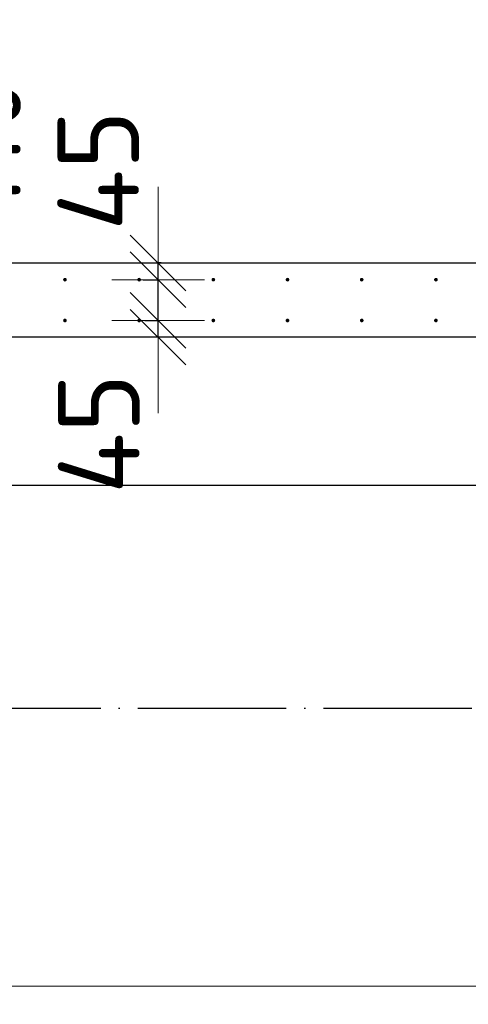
# Model space of a CAD drawing. Header units: millimetres. Extents: x 123094 to 184385, y 26948 to 48500.
# Tile 69 of 104: x 157888 to 159097, y 29201 to 31856. Entities that reach past the tile are written whole.
import ezdxf

# ---------------------------------------------------------------- set-up
doc = ezdxf.new("R2010")
doc.units = ezdxf.units.MM
doc.header["$PDMODE"] = 65
doc.linetypes.add('______11', pattern=[500, 400, -50, 0, -50])
doc.linetypes.add('______5', pattern=[1100, 800, -100, 100, -100])
for name, color, linetype, lineweight in [('Standard', 7, 'Continuous', 25), ('Арм.стержн. Выпуски', 180, 'Continuous', 35), ('Размерная линия_ общее', 7, 'Continuous', 13), ('Стена_ общее', 7, 'Continuous', 35), ('Фундамент_ общее', 7, 'Continuous', 35)]:
    doc.layers.add(name, color=color, linetype=linetype, lineweight=lineweight)
doc.layers.add('Осевая линия_ общее', color=7, linetype='______5', lineweight=13, true_color=0xa0a0a0)
doc.styles.add('ISOCPEUR', font='ISOCPEUR')
doc.dimstyles.new('DIMSTYLE_3', dxfattribs={"dimtxt": 220, "dimasz": 250, "dimexe": 0, "dimexo": 0, "dimgap": 110, "dimtad": 2, "dimdec": 0, "dimrnd": 5, "dimzin": 12, "dimdsep": 46, "dimtxsty": 'ISOCPEUR', "dimblk1": 'ALL_ML_STRICH', "dimblk2": 'ALL_ML_STRICH', "dimsah": 1, "dimcen": 0, "dimclrd": 7, "dimclre": 256, "dimclrt": 7, "dimadec": 0, "dimazin": 0, "dimtfac": 1, "dimtdec": 0, "dimtix": 1, "dimtmove": 2, "dimatfit": 3, "dimfxl": 0, "dimtzin": 0, "dimlwd": 0, "dimlwe": -3, "dimarcsym": 0})
doc.dimstyles.new('DIMSTYLE_5', dxfattribs={"dimtxt": 220, "dimasz": 250, "dimexe": 0, "dimexo": 0, "dimgap": 110, "dimtad": 2, "dimdec": 0, "dimrnd": 5, "dimzin": 12, "dimdsep": 46, "dimtxsty": 'ISOCPEUR', "dimblk1": 'ALL_ML_STRICH', "dimblk2": 'ALL_ML_STRICH', "dimsah": 1, "dimcen": 0, "dimclrd": 7, "dimclre": 256, "dimclrt": 7, "dimadec": 0, "dimazin": 0, "dimtfac": 1, "dimtdec": 0, "dimtix": 1, "dimtmove": 2, "dimatfit": 3, "dimfxl": 0, "dimtvp": 1.2, "dimtzin": 0, "dimlwd": 0, "dimlwe": -3, "dimarcsym": 0})

# ---------------------------------------------------------------- blocks, each defined once
blk = doc.blocks.new('ALL_ML_STRICH')
at = {"color": 0, "linetype": 'ByBlock', "lineweight": -2}
for p, q in [((0, -0.5), (0, 0.5)), ((-0.3, -0.3), (0.3, 0.3)), ((-1, 0), (0.5, 0))]:
    blk.add_line(p, q, dxfattribs=at)
blk = doc.blocks.new('*D117')
at = {"layer": 'DEFPOINTS', "color": 7, "linetype": 'Continuous', "lineweight": 13, "transparency": 33554687}
for p in [(158205.5, 31045), (158260.9, 31000), (158300.2, 31000)]:
    blk.add_point(p, dxfattribs=at)
at = {"layer": 'Размерная линия_ общее', "color": 253, "linetype": 'Continuous', "lineweight": -2, "true_color": 0xa0a0a0, "transparency": 33554687}
for p, q in [((158225.5, 31045), (158260.9, 31045)), ((158280.2, 31000), (158260.9, 31000))]:
    blk.add_line(p, q, dxfattribs=at)
at = {"layer": 'Размерная линия_ общее', "color": 7, "linetype": 'Continuous', "lineweight": -2, "transparency": 33554687}
blk.add_line((158260.9, 31000), (158260.9, 31045), dxfattribs=at)
at = {"layer": 'Размерная линия_ общее', "color": 7, "linetype": 'Continuous', "lineweight": 13, "transparency": 33554687, "xscale": 250, "yscale": 250, "zscale": 250}
for p, rotation in [((158260.9, 31000), 270), ((158260.9, 31045), 90)]:
    blk.add_blockref('ALL_ML_STRICH', p, dxfattribs=dict(at, rotation=rotation))
at = {"layer": 'Размерная линия_ общее', "color": 7, "linetype": 'Continuous', "lineweight": 13, "transparency": 33554687, "insert": (158101.3, 30739.6), "char_height": 220, "width": 440, "attachment_point": 5, "rotation": 90, "style": 'ISOCPEUR'}
blk.add_mtext('\\A1;{45}', dxfattribs=at)
blk = doc.blocks.new('*D118')
at = {"layer": 'DEFPOINTS', "color": 7, "linetype": 'Continuous', "lineweight": 13, "transparency": 33554687}
for p in [(158200.5, 31155), (158205.5, 31045), (158260.9, 31045)]:
    blk.add_point(p, dxfattribs=at)
at = {"layer": 'Размерная линия_ общее', "color": 253, "linetype": 'Continuous', "lineweight": -2, "true_color": 0xa0a0a0, "transparency": 33554687}
for p, q in [((158220.5, 31155), (158260.9, 31155)), ((158225.5, 31045), (158260.9, 31045))]:
    blk.add_line(p, q, dxfattribs=at)
at = {"layer": 'Размерная линия_ общее', "color": 7, "linetype": 'Continuous', "lineweight": -2, "transparency": 33554687}
blk.add_line((158260.9, 31045), (158260.9, 31155), dxfattribs=at)
at = {"layer": 'Размерная линия_ общее', "color": 7, "linetype": 'Continuous', "lineweight": 13, "transparency": 33554687, "xscale": 250, "yscale": 250, "zscale": 250}
for p, rotation in [((158260.9, 31045), 270), ((158260.9, 31155), 90)]:
    blk.add_blockref('ALL_ML_STRICH', p, dxfattribs=dict(at, rotation=rotation))
at = {"layer": 'Размерная линия_ общее', "color": 7, "linetype": 'Continuous', "lineweight": 13, "transparency": 33554687, "insert": (157781, 31515.2), "char_height": 220, "width": 660, "attachment_point": 5, "rotation": 90, "style": 'ISOCPEUR'}
blk.add_mtext('\\A1;{110}', dxfattribs=at)
blk = doc.blocks.new('*D119')
at = {"layer": 'DEFPOINTS', "color": 7, "linetype": 'Continuous', "lineweight": 13, "transparency": 33554687}
for p in [(158289.3, 31200), (158200.5, 31155), (158260.9, 31155)]:
    blk.add_point(p, dxfattribs=at)
at = {"layer": 'Размерная линия_ общее', "color": 253, "linetype": 'Continuous', "lineweight": -2, "true_color": 0xa0a0a0, "transparency": 33554687}
for p, q in [((158269.3, 31200), (158260.9, 31200)), ((158220.5, 31155), (158260.9, 31155))]:
    blk.add_line(p, q, dxfattribs=at)
at = {"layer": 'Размерная линия_ общее', "color": 7, "linetype": 'Continuous', "lineweight": -2, "transparency": 33554687}
blk.add_line((158260.9, 31155), (158260.9, 31200), dxfattribs=at)
at = {"layer": 'Размерная линия_ общее', "color": 7, "linetype": 'Continuous', "lineweight": 13, "transparency": 33554687, "xscale": 250, "yscale": 250, "zscale": 250}
for p, rotation in [((158260.9, 31155), 270), ((158260.9, 31200), 90)]:
    blk.add_blockref('ALL_ML_STRICH', p, dxfattribs=dict(at, rotation=rotation))
at = {"layer": 'Размерная линия_ общее', "color": 7, "linetype": 'Continuous', "lineweight": 13, "transparency": 33554687, "insert": (158099.6, 31449.4), "char_height": 220, "width": 440, "attachment_point": 5, "rotation": 90, "style": 'ISOCPEUR'}
blk.add_mtext('\\A1;{45}', dxfattribs=at)
blk = doc.blocks.new('*D364')
at = {"layer": 'DEFPOINTS', "color": 7, "linetype": 'Continuous', "lineweight": 13, "transparency": 33554687}
for p in [(157010, 31045), (160010, 31045), (157010, 28639)]:
    blk.add_point(p, dxfattribs=at)
at = {"layer": 'Размерная линия_ общее', "color": 253, "linetype": 'Continuous', "lineweight": -2, "true_color": 0xa0a0a0, "transparency": 33554687}
for p, q in [((157010, 31025), (157010, 28639)), ((160010, 31025), (160010, 28639))]:
    blk.add_line(p, q, dxfattribs=at)
at = {"layer": 'Размерная линия_ общее', "color": 7, "linetype": 'Continuous', "lineweight": -2, "transparency": 33554687}
blk.add_line((157010, 28639), (160010, 28639), dxfattribs=at)
at = {"layer": 'Размерная линия_ общее', "color": 7, "linetype": 'Continuous', "lineweight": 13, "transparency": 33554687, "xscale": 250, "yscale": 250, "zscale": 250, "rotation": 180}
blk.add_blockref('ALL_ML_STRICH', (157010, 28639), dxfattribs=at)
at = {"layer": 'Размерная линия_ общее', "color": 7, "linetype": 'Continuous', "lineweight": 13, "transparency": 33554687, "xscale": 250, "yscale": 250, "zscale": 250}
blk.add_blockref('ALL_ML_STRICH', (160010, 28639), dxfattribs=at)
at = {"layer": 'Размерная линия_ общее', "color": 7, "linetype": 'Continuous', "lineweight": 13, "transparency": 33554687, "insert": (157696, 28909), "char_height": 220, "width": 11, "attachment_point": 1, "line_spacing_factor": 0.60241, "style": 'ISOCPEUR'}
blk.add_mtext('15х200=3000', dxfattribs=at)

msp = doc.modelspace()

# ---------------------------------------------------------------- hatches: boundary and pattern name
at = {"layer": 'Арм.стержн. Выпуски', "linetype": 'Continuous', "lineweight": 35, "transparency": 33554687}
for points in [[(158015, 31155), (158014.6, 31156.9), (158013.5, 31158.5), (158011.9, 31159.6), (158010, 31160), (158008.1, 31159.6), (158006.5, 31158.5), (158005.4, 31156.9), (158005, 31155), (158005.4, 31153.1), (158006.5, 31151.5), (158008.1, 31150.4), (158010, 31150), (158011.9, 31150.4), (158013.5, 31151.5), (158014.6, 31153.1)], [(158215, 31155), (158214.6, 31156.9), (158213.5, 31158.5), (158211.9, 31159.6), (158210, 31160), (158208.1, 31159.6), (158206.5, 31158.5), (158205.4, 31156.9), (158205, 31155), (158205.4, 31153.1), (158206.5, 31151.5), (158208.1, 31150.4), (158210, 31150), (158211.9, 31150.4), (158213.5, 31151.5), (158214.6, 31153.1)], [(158415, 31155), (158414.6, 31156.9), (158413.5, 31158.5), (158411.9, 31159.6), (158410, 31160), (158408.1, 31159.6), (158406.5, 31158.5), (158405.4, 31156.9), (158405, 31155), (158405.4, 31153.1), (158406.5, 31151.5), (158408.1, 31150.4), (158410, 31150), (158411.9, 31150.4), (158413.5, 31151.5), (158414.6, 31153.1)], [(158615, 31155), (158614.6, 31156.9), (158613.5, 31158.5), (158611.9, 31159.6), (158610, 31160), (158608.1, 31159.6), (158606.5, 31158.5), (158605.4, 31156.9), (158605, 31155), (158605.4, 31153.1), (158606.5, 31151.5), (158608.1, 31150.4), (158610, 31150), (158611.9, 31150.4), (158613.5, 31151.5), (158614.6, 31153.1)], [(158815, 31155), (158814.6, 31156.9), (158813.5, 31158.5), (158811.9, 31159.6), (158810, 31160), (158808.1, 31159.6), (158806.5, 31158.5), (158805.4, 31156.9), (158805, 31155), (158805.4, 31153.1), (158806.5, 31151.5), (158808.1, 31150.4), (158810, 31150), (158811.9, 31150.4), (158813.5, 31151.5), (158814.6, 31153.1)], [(159015, 31155), (159014.6, 31156.9), (159013.5, 31158.5), (159011.9, 31159.6), (159010, 31160), (159008.1, 31159.6), (159006.5, 31158.5), (159005.4, 31156.9), (159005, 31155), (159005.4, 31153.1), (159006.5, 31151.5), (159008.1, 31150.4), (159010, 31150), (159011.9, 31150.4), (159013.5, 31151.5), (159014.6, 31153.1)], [(158015, 31045), (158014.6, 31046.9), (158013.5, 31048.5), (158011.9, 31049.6), (158010, 31050), (158008.1, 31049.6), (158006.5, 31048.5), (158005.4, 31046.9), (158005, 31045), (158005.4, 31043.1), (158006.5, 31041.5), (158008.1, 31040.4), (158010, 31040), (158011.9, 31040.4), (158013.5, 31041.5), (158014.6, 31043.1)], [(158215, 31045), (158214.6, 31046.9), (158213.5, 31048.5), (158211.9, 31049.6), (158210, 31050), (158208.1, 31049.6), (158206.5, 31048.5), (158205.4, 31046.9), (158205, 31045), (158205.4, 31043.1), (158206.5, 31041.5), (158208.1, 31040.4), (158210, 31040), (158211.9, 31040.4), (158213.5, 31041.5), (158214.6, 31043.1)], [(158415, 31045), (158414.6, 31046.9), (158413.5, 31048.5), (158411.9, 31049.6), (158410, 31050), (158408.1, 31049.6), (158406.5, 31048.5), (158405.4, 31046.9), (158405, 31045), (158405.4, 31043.1), (158406.5, 31041.5), (158408.1, 31040.4), (158410, 31040), (158411.9, 31040.4), (158413.5, 31041.5), (158414.6, 31043.1)], [(158615, 31045), (158614.6, 31046.9), (158613.5, 31048.5), (158611.9, 31049.6), (158610, 31050), (158608.1, 31049.6), (158606.5, 31048.5), (158605.4, 31046.9), (158605, 31045), (158605.4, 31043.1), (158606.5, 31041.5), (158608.1, 31040.4), (158610, 31040), (158611.9, 31040.4), (158613.5, 31041.5), (158614.6, 31043.1)], [(158815, 31045), (158814.6, 31046.9), (158813.5, 31048.5), (158811.9, 31049.6), (158810, 31050), (158808.1, 31049.6), (158806.5, 31048.5), (158805.4, 31046.9), (158805, 31045), (158805.4, 31043.1), (158806.5, 31041.5), (158808.1, 31040.4), (158810, 31040), (158811.9, 31040.4), (158813.5, 31041.5), (158814.6, 31043.1)], [(159015, 31045), (159014.6, 31046.9), (159013.5, 31048.5), (159011.9, 31049.6), (159010, 31050), (159008.1, 31049.6), (159006.5, 31048.5), (159005.4, 31046.9), (159005, 31045), (159005.4, 31043.1), (159006.5, 31041.5), (159008.1, 31040.4), (159010, 31040), (159011.9, 31040.4), (159013.5, 31041.5), (159014.6, 31043.1)]]:
    msp.add_hatch(color=4, dxfattribs=at).paths.add_polyline_path(points)

# ---------------------------------------------------------------- linework, layer by layer
at = {"layer": 'Standard', "color": 7, "linetype": 'Continuous', "lineweight": 13, "transparency": 33554687}
msp.add_lwpolyline([(125100, 29250), (167980, 29250), (167980, 48500), (125100, 48500), (125100, 29250)], dxfattribs=at)
at = {"layer": 'Осевая линия_ общее', "color": 253, "linetype": '______11', "lineweight": -3, "true_color": 0xa0a0a0, "transparency": 33554687}
for p, q in [((125200, 31200), (169325.4, 31200)), ((125200, 30000), (169325.4, 30000))]:
    msp.add_line(p, q, dxfattribs=at)
at = {"layer": 'Стена_ общее', "color": 7, "linetype": 'Continuous', "lineweight": 25, "transparency": 33554687}
for p, q in [((156960, 31200), (160260, 31200)), ((156960, 31200), (160260, 31200)), ((160060, 31000), (153660, 31000)), ((160060, 31000), (153660, 31000))]:
    msp.add_line(p, q, dxfattribs=at)
at = {"layer": 'Фундамент_ общее', "color": 7, "lineweight": 25, "transparency": 33554687}
msp.add_line((159660, 30600), (154060, 30600), dxfattribs=at)
at = {"layer": 'Фундамент_ общее', "color": 7, "linetype": 'Continuous', "lineweight": 25, "transparency": 33554687}
msp.add_line((159660, 30600), (154060, 30600), dxfattribs=at)

# ---------------------------------------------------------------- dimensions: what is measured, and where the dimension line sits
at = {"layer": 'Размерная линия_ общее', "color": 7, "linetype": 'Continuous', "lineweight": 13, "transparency": 33554687}
for base, p1, p2, picture, middle in [((158260.9, 31155), (158225.5, 31045), (158220.5, 31155), '*D118', (157781, 31515.2)), ((158260.9, 31200), (158220.5, 31155), (158269.3, 31200), '*D119', (158099.6, 31449.4)), ((158260.9, 31045), (158280.2, 31000), (158225.5, 31045), '*D117', (158101.3, 30739.6))]:
    dim = msp.add_linear_dim(base=base, p1=p1, p2=p2, angle=90, dimstyle='DIMSTYLE_5', override={"dimpost": '<>', "dimclrd": 7, "dimclre": 253, "dimclrt": 7, "dimlwd": 0, "dimlwe": 65533}, dxfattribs=at)
    dim.commit()
    dim.dimension.update_dxf_attribs({"geometry": picture, "text_midpoint": middle, "dimtype": 160})
dim = msp.add_linear_dim(base=(160010, 28639), p1=(157010, 31025), p2=(160010, 31025), text='15х200=3000', dimstyle='DIMSTYLE_3', override={"dimpost": '<>', "dimclrd": 7, "dimclre": 253, "dimclrt": 7, "dimlwd": 0, "dimlwe": 65533}, dxfattribs=at)
dim.commit()
dim.dimension.update_dxf_attribs({"geometry": '*D364', "text_midpoint": (158510, 28749), "dimtype": 160})

doc.saveas('drawing.dxf')
